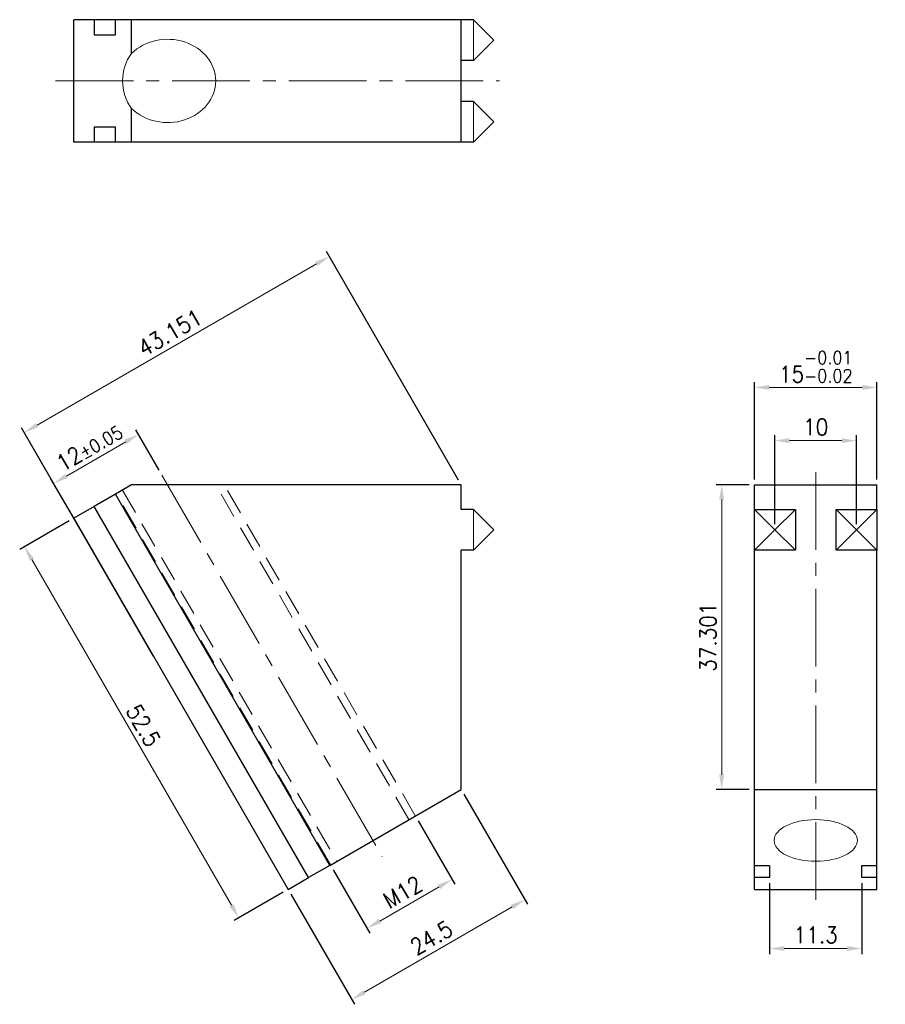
# Model space of a CAD drawing. Header units: millimetres. Extents: x -7 to 99, y -113 to 8.
import ezdxf

# ---------------------------------------------------------------- set-up
doc = ezdxf.new("R2010")
doc.units = ezdxf.units.MM
doc.linetypes.add('CENTER2', pattern=[28.575, 19.05, -3.175, 3.175, -3.175])
doc.linetypes.add('DASHED2', pattern=[9.525, 6.35, -3.175])
for name, color, linetype, lineweight in [('01', 4, 'Continuous', 20), ('CL', 1, 'CENTER2', 15), ('DASH', 8, 'DASHED2', 13), ('DIM', 6, 'Continuous', 13), ('G', 3, 'Continuous', 18), ('W', 7, 'Continuous', 30)]:
    doc.layers.add(name, color=color, linetype=linetype, lineweight=lineweight)
doc.styles.add('TXT-1', font='txt.shx', dxfattribs={"width": 0.9, "bigfont": 'chineset.shx'})
doc.dimstyles.new('ISO-25', dxfattribs={"dimtxt": 2, "dimasz": 1.8, "dimexe": 0.66666, "dimexo": 0.66666, "dimgap": 0.66666, "dimtad": 1, "dimdec": 3, "dimdsep": 46, "dimtxsty": 'TXT-1', "dimcen": -2.5, "dimclrd": 256, "dimclre": 256, "dimclrt": 3, "dimadec": 0, "dimazin": 0, "dimtfac": 0.8, "dimtdec": 3, "dimtmove": 0, "dimatfit": 3, "dimfxl": 0, "dimlwd": -1, "dimarcsym": 0})

# ---------------------------------------------------------------- blocks, each defined once
blk = doc.blocks.new('*D14')
at = {"layer": 'Defpoints', "color": 0}
for p in [(-2.46, -49.3), (10.8, -48.27), (0.41, -54.27)]:
    blk.add_point(p, dxfattribs=at)
at = {"layer": 'DIM', "lineweight": -2}
for p, q in [((10.47, -47.69), (7.6, -42.72)), ((0.08, -53.69), (-2.79, -48.72))]:
    blk.add_line(p, q, dxfattribs=at)
at = {"layer": 'DIM'}
blk.add_line((6.37, -44.2), (-0.9, -48.4), dxfattribs=at)
for points in [[(6.22, -43.94), (6.52, -44.46), (7.93, -43.3)], [(-1.05, -48.14), (-0.75, -48.66), (-2.46, -49.3)]]:
    blk.add_solid(points, dxfattribs=at)
at = {"layer": 'DIM', "color": 3, "insert": (1.9, -44.86), "char_height": 2, "attachment_point": 5, "rotation": 30, "style": 'TXT-1'}
blk.add_mtext('12{\\H1.600000;±0.05}', dxfattribs=at)
blk = doc.blocks.new('*D15')
at = {"layer": 'Defpoints', "color": 0}
for p in [(-6.06, -43.07), (47.47, -49.48), (10.1, -71.05)]:
    blk.add_point(p, dxfattribs=at)
at = {"layer": 'DIM', "lineweight": -2}
for p, q in [((47.13, -48.9), (30.98, -20.91)), ((9.76, -70.48), (-6.39, -42.49))]:
    blk.add_line(p, q, dxfattribs=at)
at = {"layer": 'DIM'}
blk.add_line((29.75, -22.39), (-4.5, -42.17), dxfattribs=at)
for points in [[(29.6, -22.13), (29.9, -22.65), (31.31, -21.49)], [(-4.65, -41.91), (-4.35, -42.43), (-6.06, -43.07)]]:
    blk.add_solid(points, dxfattribs=at)
at = {"layer": 'DIM', "color": 3, "insert": (11.79, -30.84), "char_height": 2, "attachment_point": 5, "rotation": 30, "style": 'TXT-1'}
blk.add_mtext('43.151', dxfattribs=at)
blk = doc.blocks.new('*D16')
at = {"layer": 'Defpoints', "color": 0}
for p in [(0, -53.56), (26.25, -99.03), (20.21, -102.52)]:
    blk.add_point(p, dxfattribs=at)
at = {"layer": 'DIM', "lineweight": -2}
for p, q in [((-0.58, -53.9), (-6.62, -57.39)), ((25.67, -99.36), (19.63, -102.85))]:
    blk.add_line(p, q, dxfattribs=at)
at = {"layer": 'DIM'}
blk.add_line((-5.14, -58.61), (19.31, -100.96), dxfattribs=at)
for points in [[(-4.88, -58.46), (-5.4, -58.76), (-6.04, -57.05)], [(19.57, -100.81), (19.05, -101.11), (20.21, -102.52)]]:
    blk.add_solid(points, dxfattribs=at)
at = {"layer": 'DIM', "color": 3, "insert": (8.52, -78.95), "char_height": 2, "attachment_point": 5, "rotation": 300, "style": 'TXT-1'}
blk.add_mtext('52.5', dxfattribs=at)
blk = doc.blocks.new('*D17')
at = {"layer": 'Defpoints', "color": 0}
for p in [(47.47, -86.78), (26.25, -99.03), (55.26, -100.27)]:
    blk.add_point(p, dxfattribs=at)
at = {"layer": 'DIM', "lineweight": -2}
for p, q in [((47.8, -87.36), (55.59, -100.85)), ((26.58, -99.61), (34.37, -113.1))]:
    blk.add_line(p, q, dxfattribs=at)
at = {"layer": 'DIM'}
blk.add_line((35.6, -111.62), (53.7, -101.17), dxfattribs=at)
for points in [[(53.55, -100.91), (53.85, -101.43), (55.26, -100.27)], [(35.45, -111.36), (35.75, -111.88), (34.04, -112.52)]]:
    blk.add_solid(points, dxfattribs=at)
at = {"layer": 'DIM', "color": 3, "insert": (43.82, -104.95), "char_height": 2, "attachment_point": 5, "rotation": 30, "style": 'TXT-1'}
blk.add_mtext('24.5', dxfattribs=at)
blk = doc.blocks.new('*D18')
at = {"layer": 'Defpoints', "color": 0}
for p in [(95.89, -44.06), (85.89, -54.98), (95.89, -54.98)]:
    blk.add_point(p, dxfattribs=at)
at = {"layer": 'DIM', "lineweight": -2}
for p, q in [((85.89, -54.31), (85.89, -43.39)), ((95.89, -54.31), (95.89, -43.39))]:
    blk.add_line(p, q, dxfattribs=at)
at = {"layer": 'DIM'}
blk.add_line((87.69, -44.06), (94.09, -44.06), dxfattribs=at)
for points in [[(87.69, -43.76), (87.69, -44.36), (85.89, -44.06)], [(94.09, -43.76), (94.09, -44.36), (95.89, -44.06)]]:
    blk.add_solid(points, dxfattribs=at)
at = {"layer": 'DIM', "color": 3, "insert": (90.89, -42.39), "char_height": 2, "attachment_point": 5, "style": 'TXT-1'}
blk.add_mtext('10', dxfattribs=at)
blk = doc.blocks.new('*D19')
at = {"layer": 'Defpoints', "color": 0}
for p in [(98.39, -37.54), (83.39, -49.48), (98.39, -49.48)]:
    blk.add_point(p, dxfattribs=at)
at = {"layer": 'DIM', "lineweight": -2}
for p, q in [((83.39, -48.81), (83.39, -36.88)), ((98.39, -48.81), (98.39, -36.88))]:
    blk.add_line(p, q, dxfattribs=at)
at = {"layer": 'DIM'}
blk.add_line((85.19, -37.54), (96.59, -37.54), dxfattribs=at)
for points in [[(85.19, -37.24), (85.19, -37.84), (83.39, -37.54)], [(96.59, -37.24), (96.59, -37.84), (98.39, -37.54)]]:
    blk.add_solid(points, dxfattribs=at)
at = {"layer": 'DIM', "color": 3, "insert": (90.89, -35.01), "char_height": 2, "attachment_point": 5, "style": 'TXT-1'}
blk.add_mtext('15{\\H1.600000;\\S-0.01^ -0.02;}', dxfattribs=at)
blk = doc.blocks.new('*D20')
at = {"layer": 'Defpoints', "color": 0}
for p in [(83.39, -49.48), (79.37, -86.78), (83.39, -86.78)]:
    blk.add_point(p, dxfattribs=at)
at = {"layer": 'DIM', "lineweight": -2}
for p, q in [((82.72, -49.48), (78.7, -49.48)), ((82.72, -86.78), (78.7, -86.78))]:
    blk.add_line(p, q, dxfattribs=at)
at = {"layer": 'DIM'}
blk.add_line((79.37, -51.28), (79.37, -84.98), dxfattribs=at)
for points in [[(79.07, -51.28), (79.67, -51.28), (79.37, -49.48)], [(79.07, -84.98), (79.67, -84.98), (79.37, -86.78)]]:
    blk.add_solid(points, dxfattribs=at)
at = {"layer": 'DIM', "color": 3, "insert": (77.7, -68.13), "char_height": 2, "attachment_point": 5, "rotation": 90, "style": 'TXT-1'}
blk.add_mtext('37.301', dxfattribs=at)
blk = doc.blocks.new('*D21')
at = {"layer": 'Defpoints', "color": 0}
for p in [(85.24, -97.58), (96.54, -97.58), (96.54, -106.27)]:
    blk.add_point(p, dxfattribs=at)
at = {"layer": 'DIM', "lineweight": -2}
for p, q in [((85.24, -98.25), (85.24, -106.94)), ((96.54, -98.25), (96.54, -106.94))]:
    blk.add_line(p, q, dxfattribs=at)
at = {"layer": 'DIM'}
blk.add_line((87.04, -106.27), (94.74, -106.27), dxfattribs=at)
for points in [[(87.04, -105.97), (87.04, -106.57), (85.24, -106.27)], [(94.74, -105.97), (94.74, -106.57), (96.54, -106.27)]]:
    blk.add_solid(points, dxfattribs=at)
at = {"layer": 'DIM', "color": 3, "insert": (90.89, -104.6), "char_height": 2, "attachment_point": 5, "style": 'TXT-1'}
blk.add_mtext('11.3', dxfattribs=at)
blk = doc.blocks.new('*D22')
at = {"layer": 'Defpoints', "color": 0}
for p in [(41.84, -90.03), (31.45, -96.03), (46.33, -97.8)]:
    blk.add_point(p, dxfattribs=at)
at = {"layer": 'DIM', "lineweight": -2}
for p, q in [((42.17, -90.61), (46.66, -98.38)), ((31.78, -96.61), (36.27, -104.38))]:
    blk.add_line(p, q, dxfattribs=at)
at = {"layer": 'DIM'}
blk.add_line((37.49, -102.9), (44.77, -98.7), dxfattribs=at)
for points in [[(44.62, -98.44), (44.92, -98.96), (46.33, -97.8)], [(37.34, -102.64), (37.64, -103.16), (35.93, -103.8)]]:
    blk.add_solid(points, dxfattribs=at)
at = {"layer": 'DIM', "color": 3, "insert": (40.3, -99.36), "char_height": 2, "attachment_point": 5, "rotation": 30, "style": 'TXT-1'}
blk.add_mtext('M12', dxfattribs=at)

msp = doc.modelspace()

# ---------------------------------------------------------------- linework, layer by layer
at = {"layer": '01'}
for centre, major_axis, start_param, end_param in [((11.4979, 0), (-5.889, 0), 0.72125079, 5.56193452), ((10.3923, 0), (0, -5.1), 3.99113819, 5.43363977)]:
    msp.add_ellipse(centre, major_axis=major_axis, ratio=0.8660254, start_param=start_param, end_param=end_param, dxfattribs=at)
msp.add_ellipse((90.8907, -93.0305), major_axis=(5.1, 0), ratio=0.5, dxfattribs=at)
at = {"layer": 'CL', "ltscale": 0.5}
for p, q in [((-2.2237, 0), (52.1429, 0)), ((90.8907, -47.9255), (90.8907, -100.3923)), ((10.8009, -48.2718), (37.7891, -95.0167))]:
    msp.add_line(p, q, dxfattribs=at)
at = {"layer": 'DASH', "ltscale": 0.5}
for p, q in [((31.4462, -96.0305), (5.1962, -50.5641)), ((5.9756, -50.1141), (32.2256, -95.5805)), ((41.059, -90.4805), (17.3869, -49.4791)), ((41.8385, -90.0305), (18.4261, -49.4791))]:
    msp.add_line(p, q, dxfattribs=at)
at = {"layer": 'G'}
for p, q in [((48.9676, 2.5), (48.9676, 7.5)), ((48.9676, -7.5), (48.9676, -2.5)), ((48.9676, -57.4791), (48.9676, -52.4791)), ((85.8907, -54.9791), (83.3907, -52.4791)), ((88.3907, -52.4791), (85.8907, -54.9791)), ((95.8907, -54.9791), (93.3907, -52.4791)), ((98.3907, -52.4791), (95.8907, -54.9791)), ((85.8907, -54.9791), (83.3907, -57.4791)), ((88.3907, -57.4791), (85.8907, -54.9791)), ((95.8907, -54.9791), (93.3907, -57.4791)), ((98.3907, -57.4791), (95.8907, -54.9791))]:
    msp.add_line(p, q, dxfattribs=at)
at = {"layer": 'W'}
for p, q in [((0, -7.5), (0, 7.5)), ((2.5115, 7.5), (0, 7.5)), ((5.1095, 7.5), (2.5115, 7.5)), ((2.5115, 7.5), (2.5115, 5.65)), ((7.0754, 7.5), (5.1095, 7.5)), ((5.1095, 5.65), (5.1095, 7.5)), ((47.4676, 7.5), (7.0754, 7.5)), ((7.0754, 3.3677), (7.0754, 7.5)), ((47.4676, -7.5), (47.4676, 7.5)), ((48.9676, 7.5), (47.4676, 7.5)), ((48.9676, 7.5), (51.4676, 5)), ((2.5115, 5.65), (5.1095, 5.65)), ((51.4676, 5), (48.9676, 2.5)), ((48.9676, 2.5), (47.4676, 2.5)), ((7.0754, -7.5), (7.0754, -3.3677)), ((48.9676, -2.5), (47.4676, -2.5)), ((48.9676, -2.5), (51.4676, -5)), ((5.1095, -5.65), (2.5115, -5.65)), ((2.5115, -5.65), (2.5115, -7.5)), ((5.1095, -7.5), (5.1095, -5.65)), ((51.4676, -5), (48.9676, -7.5)), ((2.5115, -7.5), (0, -7.5)), ((5.1095, -7.5), (2.5115, -7.5)), ((7.0754, -7.5), (5.1095, -7.5)), ((47.4676, -7.5), (7.0754, -7.5)), ((48.9676, -7.5), (47.4676, -7.5)), ((5.1095, -50.6141), (2.5115, -52.1141)), ((7.0754, -49.4791), (5.1095, -50.6141)), ((31.3595, -96.0805), (5.1095, -50.6141)), ((47.4676, -49.4791), (7.0754, -49.4791)), ((47.4676, -52.4791), (47.4676, -49.4791)), ((83.3907, -49.4791), (98.3907, -49.4791)), ((83.3907, -52.4791), (83.3907, -49.4791)), ((98.3907, -52.4791), (98.3907, -49.4791)), ((2.5115, -52.1141), (0, -53.5641)), ((28.7615, -97.5805), (2.5115, -52.1141)), ((48.9676, -52.4791), (47.4676, -52.4791)), ((51.4676, -54.9791), (48.9676, -52.4791)), ((83.3907, -57.4791), (83.3907, -52.4791)), ((83.3907, -52.4791), (88.3907, -52.4791)), ((88.3907, -52.4791), (88.3907, -57.4791)), ((93.3907, -57.4791), (93.3907, -52.4791)), ((93.3907, -52.4791), (98.3907, -52.4791)), ((98.3907, -52.4791), (98.3907, -57.4791)), ((0, -53.5641), (26.25, -99.0305)), ((51.4676, -54.9791), (48.9676, -57.4791)), ((47.4676, -86.7805), (47.4676, -57.4791)), ((48.9676, -57.4791), (47.4676, -57.4791)), ((83.3907, -86.7805), (83.3907, -57.4791)), ((88.3907, -57.4791), (83.3907, -57.4791)), ((98.3907, -57.4791), (93.3907, -57.4791)), ((98.3907, -86.7805), (98.3907, -57.4791)), ((31.3595, -96.0805), (47.4676, -86.7805)), ((83.3907, -86.7805), (98.3907, -86.7805)), ((83.3907, -96.0805), (83.3907, -86.7805)), ((98.3907, -96.0805), (98.3907, -86.7805)), ((31.3595, -96.0805), (28.7615, -97.5805)), ((83.3907, -96.0805), (85.2407, -96.0805)), ((83.3907, -97.5805), (83.3907, -96.0805)), ((85.2407, -96.0805), (85.2407, -97.5805)), ((96.5407, -97.5805), (96.5407, -96.0805)), ((96.5407, -96.0805), (98.3907, -96.0805)), ((98.3907, -97.5805), (98.3907, -96.0805)), ((26.25, -99.0305), (28.7615, -97.5805)), ((83.3907, -99.0305), (83.3907, -97.5805)), ((85.2407, -97.5805), (83.3907, -97.5805)), ((98.3907, -97.5805), (96.5407, -97.5805)), ((98.3907, -99.0305), (98.3907, -97.5805)), ((83.3907, -99.0305), (98.3907, -99.0305))]:
    msp.add_line(p, q, dxfattribs=at)

# ---------------------------------------------------------------- dimensions: what is measured, and where the dimension line sits
at = {"layer": 'DIM'}
for p1, p2, distance, picture, middle in [((47.4676, -49.4791), (10.098, -71.0545), -32.3173, '*D15', (11.7908, -30.8358)), ((0, -53.5641), (26.25, -99.0305), -6.9795, '*D16', (8.5239, -78.9537)), ((26.25, -99.0305), (47.4676, -86.7805), -15.5796, '*D17', (43.8153, -104.9544))]:
    dim = msp.add_aligned_dim(p1=p1, p2=p2, distance=distance, dimstyle='ISO-25', dxfattribs=at)
    dim.commit()
    dim.dimension.update_dxf_attribs({"geometry": picture, "text_midpoint": middle})
dim = msp.add_linear_dim(base=(98.3907, -37.5443), p1=(83.3907, -49.4791), p2=(98.3907, -49.4791), dimstyle='ISO-25', override={"dimgap": 0.66666, "dimtol": 1, "dimlim": 0, "dimtp": -0.01, "dimtm": 0.02}, dxfattribs=at)
dim.commit()
dim.dimension.update_dxf_attribs({"geometry": '*D19', "text_midpoint": (90.8907, -35.011)})
dim = msp.add_aligned_dim(p1=(10.8009, -48.2718), p2=(0.4086, -54.2718), distance=-5.7393, dimstyle='ISO-25', override={"dimgap": 0.66666, "dimtol": 1, "dimlim": 0, "dimtp": 0.05, "dimtm": 0.05}, dxfattribs=at)
dim.commit()
dim.dimension.update_dxf_attribs({"geometry": '*D14', "text_midpoint": (1.9018, -44.8581)})
for base, p1, p2, picture, middle in [((95.8907, -44.0572), (85.8907, -54.9791), (95.8907, -54.9791), '*D18', (90.8907, -42.3905)), ((96.5407, -106.2696), (85.2407, -97.5805), (96.5407, -97.5805), '*D21', (90.8907, -104.603))]:
    dim = msp.add_linear_dim(base=base, p1=p1, p2=p2, dimstyle='ISO-25', dxfattribs=at)
    dim.commit()
    dim.dimension.update_dxf_attribs({"geometry": picture, "text_midpoint": middle})
dim = msp.add_linear_dim(base=(79.3708, -86.7805), p1=(83.3907, -49.4791), p2=(83.3907, -86.7805), angle=90, dimstyle='ISO-25', dxfattribs=at)
dim.commit()
dim.dimension.update_dxf_attribs({"geometry": '*D20', "text_midpoint": (77.7041, -68.1298)})
dim = msp.add_aligned_dim(p1=(31.4462, -96.0305), p2=(41.8385, -90.0305), distance=-8.9748, text='M<>', dimstyle='ISO-25', dxfattribs=at)
dim.commit()
dim.dimension.update_dxf_attribs({"geometry": '*D22', "text_midpoint": (40.2964, -99.3595)})

doc.saveas('drawing.dxf')
